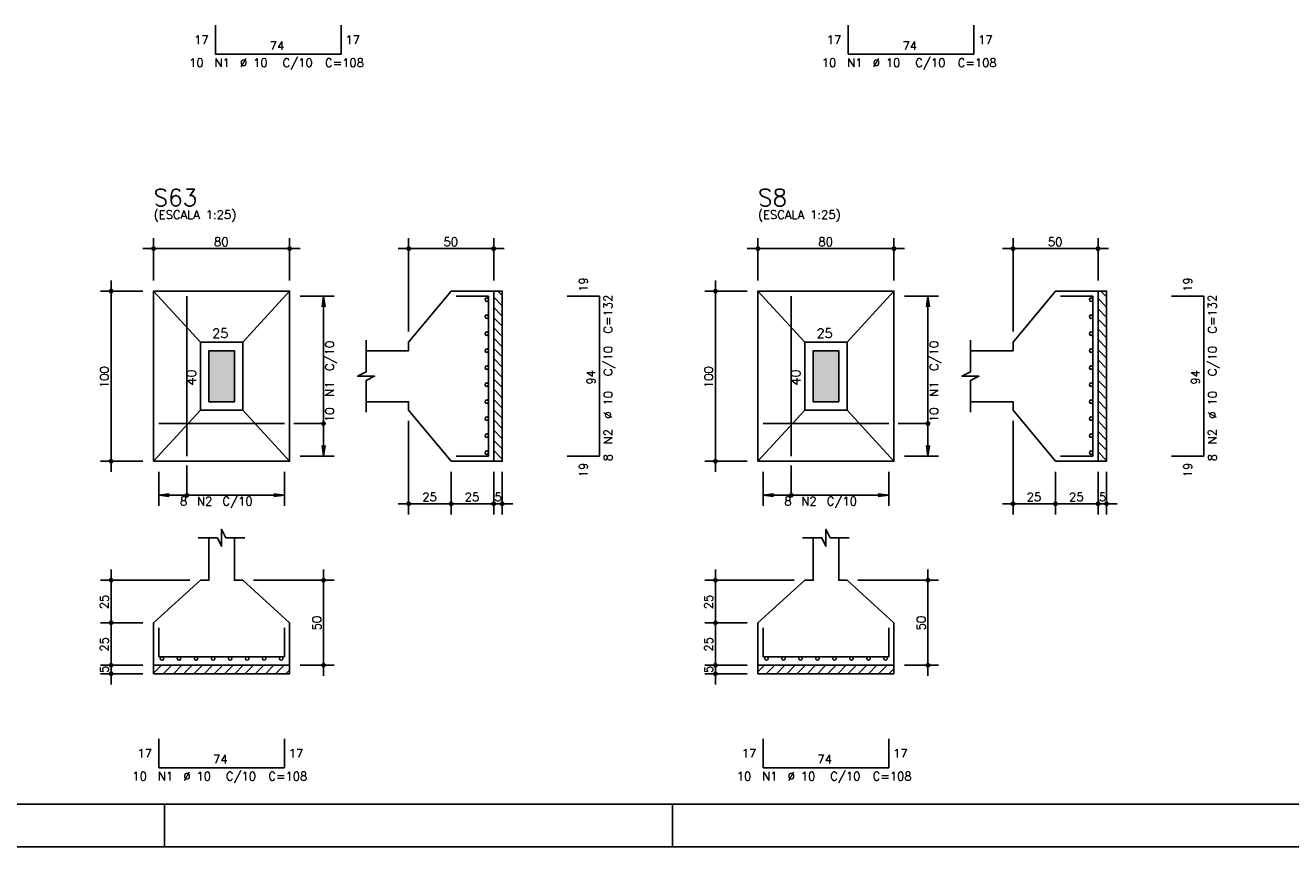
# Model space of a CAD drawing. Extents: x 0 to 119, y 0 to 84.
# Tile 3 of 16: x 30 to 59, y 0 to 19. Entities that reach past the tile are written whole.
import ezdxf

# ---------------------------------------------------------------- set-up
doc = ezdxf.new("R2010")
doc.units = 0
doc.header["$MEASUREMENT"] = 0
for name, color, linetype in [('1', 1, 'CONTINUOUS'), ('2', 2, 'CONTINUOUS'), ('3', 3, 'CONTINUOUS'), ('6', 6, 'CONTINUOUS'), ('7', 7, 'CONTINUOUS'), ('8', 8, 'CONTINUOUS'), ('9', 9, 'CONTINUOUS')]:
    doc.layers.add(name, color=color, linetype=linetype)
doc.styles.get("Standard").update_dxf_attribs({"font": 'ROMANS.SHX'})

msp = doc.modelspace()

# ---------------------------------------------------------------- linework, layer by layer
at = {"layer": '1', "linetype": 'Continuous'}
for p, q in [((40.69093, 12.921906), (40.89093, 12.721906)), ((40.786052, 13.0672), (40.89093, 12.962322)), ((54.9064, 12.890998), (55.1064, 12.690998)), ((54.970614, 13.0672), (55.1064, 12.931414)), ((40.69093, 12.68149), (40.89093, 12.48149)), ((54.9064, 12.650582), (55.1064, 12.450582)), ((40.69093, 12.441074), (40.89093, 12.241074)), ((54.9064, 12.410166), (55.1064, 12.210166)), ((40.69093, 12.200657), (40.89093, 12.000657)), ((40.69093, 11.960241), (40.89093, 11.760241)), ((54.9064, 12.169749), (55.1064, 11.969749)), ((54.9064, 11.929333), (55.1064, 11.729333)), ((40.69093, 11.719825), (40.89093, 11.519825)), ((54.9064, 11.688917), (55.1064, 11.488917)), ((40.69093, 11.479408), (40.89093, 11.279408)), ((54.9064, 11.4485), (55.1064, 11.2485)), ((40.69093, 11.238992), (40.89093, 11.038992)), ((54.9064, 11.208084), (55.1064, 11.008084)), ((40.69093, 10.998576), (40.89093, 10.798576)), ((40.69093, 10.758159), (40.89093, 10.558159)), ((54.9064, 10.967668), (55.1064, 10.767668)), ((54.9064, 10.727251), (55.1064, 10.527251)), ((40.69093, 10.517743), (40.89093, 10.317743)), ((54.9064, 10.486835), (55.1064, 10.286835)), ((40.69093, 10.277327), (40.89093, 10.077327)), ((54.9064, 10.246419), (55.1064, 10.046419)), ((40.69093, 10.03691), (40.89093, 9.83691)), ((54.9064, 10.006003), (55.1064, 9.806003)), ((40.69093, 9.796494), (40.89093, 9.596494)), ((40.69093, 9.556078), (40.89093, 9.356078)), ((54.9064, 9.765586), (55.1064, 9.565586)), ((54.9064, 9.52517), (55.1064, 9.32517)), ((40.69093, 9.315662), (40.89093, 9.115662)), ((54.9064, 9.284754), (55.1064, 9.084754)), ((40.69093, 9.075245), (40.698975, 9.0672)), ((32.69093, 4.08139), (32.87674, 4.2672)), ((32.917157, 4.0672), (33.117157, 4.2672)), ((33.157573, 4.0672), (33.357573, 4.2672)), ((33.397989, 4.0672), (33.597989, 4.2672)), ((33.638406, 4.0672), (33.838406, 4.2672)), ((33.878822, 4.0672), (34.078822, 4.2672)), ((34.119238, 4.0672), (34.319238, 4.2672)), ((34.359655, 4.0672), (34.559655, 4.2672)), ((34.600071, 4.0672), (34.800071, 4.2672)), ((34.840487, 4.0672), (35.040487, 4.2672)), ((35.080903, 4.0672), (35.280903, 4.2672)), ((35.32132, 4.0672), (35.52132, 4.2672)), ((35.561736, 4.0672), (35.761736, 4.2672)), ((46.9064, 4.112298), (47.061302, 4.2672)), ((47.101719, 4.0672), (47.301719, 4.2672)), ((47.342135, 4.0672), (47.542135, 4.2672)), ((47.582551, 4.0672), (47.782551, 4.2672)), ((47.822968, 4.0672), (48.022968, 4.2672)), ((48.063384, 4.0672), (48.263384, 4.2672)), ((48.3038, 4.0672), (48.5038, 4.2672)), ((48.544217, 4.0672), (48.744217, 4.2672)), ((48.784633, 4.0672), (48.984633, 4.2672)), ((49.025049, 4.0672), (49.225049, 4.2672)), ((49.265465, 4.0672), (49.465465, 4.2672)), ((49.505882, 4.0672), (49.705882, 4.2672)), ((49.746298, 4.0672), (49.946298, 4.2672)), ((49.986714, 4.0672), (50.1064, 4.186886)), ((35.802152, 4.0672), (35.89093, 4.155978)), ((32.950001, 0), (32.950001, 1)), ((44.900002, 0), (44.900002, 1)), ((0, 0), (118.900002, 0))]:
    msp.add_line(p, q, dxfattribs=at)
for points in [[(40.69093, 9.0672), (40.69093, 13.0672), (40.89093, 13.0672), (40.89093, 9.0672), (40.69093, 9.0672)], [(54.9064, 9.0672), (54.9064, 13.0672), (55.1064, 13.0672), (55.1064, 9.0672), (54.9064, 9.0672)], [(32.69093, 4.2672), (35.89093, 4.2672), (35.89093, 4.0672), (32.69093, 4.0672), (32.69093, 4.2672)], [(46.9064, 4.2672), (50.1064, 4.2672), (50.1064, 4.0672), (46.9064, 4.0672), (46.9064, 4.2672)]]:
    msp.add_lwpolyline(points, dxfattribs=at)
at = {"layer": '2', "linetype": 'Continuous'}
for p, q in [((32.69093, 13.3172), (32.69093, 14.3172)), ((35.89093, 13.3172), (35.89093, 14.3172)), ((38.69093, 12.1172), (38.69093, 14.3172)), ((40.69093, 13.3172), (40.69093, 14.3172)), ((46.9064, 13.3172), (46.9064, 14.3172)), ((50.1064, 13.3172), (50.1064, 14.3172)), ((52.9064, 12.1172), (52.9064, 14.3172)), ((54.9064, 13.3172), (54.9064, 14.3172)), ((32.44093, 14.0672), (36.14093, 14.0672)), ((40.94093, 14.0672), (38.44093, 14.0672)), ((46.6564, 14.0672), (50.3564, 14.0672)), ((55.1564, 14.0672), (52.6564, 14.0672)), ((31.69093, 8.8172), (31.69093, 13.3172)), ((45.9064, 8.8172), (45.9064, 13.3172)), ((32.44093, 13.0672), (31.44093, 13.0672)), ((32.69093, 13.0672), (32.69093, 13.0672)), ((32.69093, 13.0672), (32.69093, 13.0672)), ((35.89093, 13.0672), (35.89093, 13.0672)), ((35.89093, 12.9472), (35.89093, 12.9472)), ((36.14093, 12.9472), (36.94093, 12.9472)), ((36.69093, 12.9472), (36.658298, 12.699339)), ((36.69093, 9.1872), (36.69093, 12.9472)), ((36.69093, 12.9472), (36.723562, 12.699339)), ((40.69093, 13.0672), (40.69093, 13.0672)), ((46.6564, 13.0672), (45.6564, 13.0672)), ((46.9064, 13.0672), (46.9064, 13.0672)), ((46.9064, 13.0672), (46.9064, 13.0672)), ((50.1064, 13.0672), (50.1064, 13.0672)), ((50.1064, 12.9472), (50.1064, 12.9472)), ((50.3564, 12.9472), (51.1564, 12.9472)), ((50.9064, 12.9472), (50.873768, 12.699339)), ((50.9064, 9.1872), (50.9064, 12.9472)), ((50.9064, 12.9472), (50.939032, 12.699339)), ((54.9064, 13.0672), (54.9064, 13.0672)), ((38.69093, 11.8672), (38.69093, 11.8672)), ((52.9064, 11.8672), (52.9064, 11.8672)), ((38.69093, 10.2672), (38.69093, 10.2672)), ((52.9064, 10.2672), (52.9064, 10.2672)), ((38.69093, 10.0172), (38.69093, 7.8172)), ((52.9064, 10.0172), (52.9064, 7.8172)), ((36.69093, 9.1872), (36.658298, 9.435061)), ((36.69093, 9.1872), (36.723562, 9.435061)), ((50.9064, 9.1872), (50.873768, 9.435061)), ((50.9064, 9.1872), (50.939032, 9.435061)), ((32.44093, 9.0672), (31.44093, 9.0672)), ((32.69093, 9.0672), (32.69093, 9.0672)), ((32.81093, 9.0672), (32.81093, 9.0672)), ((35.77093, 9.0672), (35.77093, 9.0672)), ((35.89093, 9.1872), (35.89093, 9.1872)), ((36.14093, 9.1872), (36.94093, 9.1872)), ((39.69093, 9.0672), (39.69093, 9.0672)), ((39.69093, 9.0672), (39.69093, 9.0672)), ((40.69093, 9.0672), (40.69093, 9.0672)), ((40.69093, 9.0672), (40.69093, 9.0672)), ((40.89093, 9.0672), (40.89093, 9.0672)), ((46.6564, 9.0672), (45.6564, 9.0672)), ((46.9064, 9.0672), (46.9064, 9.0672)), ((47.0264, 9.0672), (47.0264, 9.0672)), ((49.9864, 9.0672), (49.9864, 9.0672)), ((50.1064, 9.1872), (50.1064, 9.1872)), ((50.3564, 9.1872), (51.1564, 9.1872)), ((53.9064, 9.0672), (53.9064, 9.0672)), ((53.9064, 9.0672), (53.9064, 9.0672)), ((54.9064, 9.0672), (54.9064, 9.0672)), ((54.9064, 9.0672), (54.9064, 9.0672)), ((55.1064, 9.0672), (55.1064, 9.0672)), ((32.81093, 8.8172), (32.81093, 8.0172)), ((35.77093, 8.8172), (35.77093, 8.0172)), ((39.69093, 8.8172), (39.69093, 7.8172)), ((39.69093, 8.8172), (39.69093, 7.8172)), ((40.69093, 8.8172), (40.69093, 7.8172)), ((40.69093, 8.8172), (40.69093, 7.8172)), ((40.89093, 8.8172), (40.89093, 7.8172)), ((47.0264, 8.8172), (47.0264, 8.0172)), ((49.9864, 8.8172), (49.9864, 8.0172)), ((53.9064, 8.8172), (53.9064, 7.8172)), ((53.9064, 8.8172), (53.9064, 7.8172)), ((54.9064, 8.8172), (54.9064, 7.8172)), ((54.9064, 8.8172), (54.9064, 7.8172)), ((55.1064, 8.8172), (55.1064, 7.8172)), ((32.81093, 8.2672), (33.058791, 8.299832)), ((32.81093, 8.2672), (35.77093, 8.2672)), ((32.81093, 8.2672), (33.058791, 8.234568)), ((35.77093, 8.2672), (35.523069, 8.299832)), ((35.77093, 8.2672), (35.523069, 8.234568)), ((39.94093, 8.0672), (38.44093, 8.0672)), ((40.94093, 8.0672), (39.44093, 8.0672)), ((40.44093, 8.0672), (41.14093, 8.0672)), ((47.0264, 8.2672), (47.274261, 8.299832)), ((47.0264, 8.2672), (49.9864, 8.2672)), ((47.0264, 8.2672), (47.274261, 8.234568)), ((49.9864, 8.2672), (49.738539, 8.299832)), ((49.9864, 8.2672), (49.738539, 8.234568)), ((54.1564, 8.0672), (52.6564, 8.0672)), ((55.1564, 8.0672), (53.6564, 8.0672)), ((54.6564, 8.0672), (55.3564, 8.0672)), ((33.54093, 6.2672), (31.44093, 6.2672)), ((31.69093, 5.0172), (31.69093, 6.5172)), ((33.79093, 6.2672), (33.79093, 6.2672)), ((34.79093, 6.2672), (34.79093, 6.2672)), ((35.04093, 6.2672), (36.94093, 6.2672)), ((36.69093, 4.0172), (36.69093, 6.5172)), ((47.7564, 6.2672), (45.6564, 6.2672)), ((45.9064, 5.0172), (45.9064, 6.5172)), ((48.0064, 6.2672), (48.0064, 6.2672)), ((49.0064, 6.2672), (49.0064, 6.2672)), ((49.2564, 6.2672), (51.1564, 6.2672)), ((50.9064, 4.0172), (50.9064, 6.5172)), ((31.69093, 4.0172), (31.69093, 5.5172)), ((45.9064, 4.0172), (45.9064, 5.5172)), ((32.44093, 5.2672), (31.44093, 5.2672)), ((32.44093, 5.2672), (31.44093, 5.2672)), ((32.69093, 5.2672), (32.69093, 5.2672)), ((32.69093, 5.2672), (32.69093, 5.2672)), ((46.6564, 5.2672), (45.6564, 5.2672)), ((46.6564, 5.2672), (45.6564, 5.2672)), ((46.9064, 5.2672), (46.9064, 5.2672)), ((46.9064, 5.2672), (46.9064, 5.2672)), ((31.69093, 3.8172), (31.69093, 4.5172)), ((45.9064, 3.8172), (45.9064, 4.5172)), ((32.44093, 4.2672), (31.44093, 4.2672)), ((32.44093, 4.2672), (31.44093, 4.2672)), ((32.69093, 4.2672), (32.69093, 4.2672)), ((32.69093, 4.2672), (32.69093, 4.2672)), ((35.89093, 4.2672), (35.89093, 4.2672)), ((36.14093, 4.2672), (36.94093, 4.2672)), ((46.6564, 4.2672), (45.6564, 4.2672)), ((46.6564, 4.2672), (45.6564, 4.2672)), ((46.9064, 4.2672), (46.9064, 4.2672)), ((46.9064, 4.2672), (46.9064, 4.2672)), ((50.1064, 4.2672), (50.1064, 4.2672)), ((50.3564, 4.2672), (51.1564, 4.2672)), ((32.44093, 4.0672), (31.44093, 4.0672)), ((32.69093, 4.0672), (32.69093, 4.0672)), ((46.6564, 4.0672), (45.6564, 4.0672)), ((46.9064, 4.0672), (46.9064, 4.0672))]:
    msp.add_line(p, q, dxfattribs=at)
for points in [[(32.69093, 9.0672), (35.89093, 9.0672), (35.89093, 13.0672), (32.69093, 13.0672), (32.69093, 9.0672)], [(33.79093, 11.8672), (32.69093, 13.0672)], [(34.79093, 11.8672), (35.89093, 13.0672)], [(37.69093, 10.4672), (38.69093, 10.4672), (38.69093, 10.2672), (39.69093, 9.0672), (40.69093, 9.0672), (40.69093, 13.0672), (39.69093, 13.0672), (38.69093, 11.8672), (38.69093, 11.6672), (37.69093, 11.6672)], [(46.9064, 9.0672), (50.1064, 9.0672), (50.1064, 13.0672), (46.9064, 13.0672), (46.9064, 9.0672)], [(48.0064, 11.8672), (46.9064, 13.0672)], [(49.0064, 11.8672), (50.1064, 13.0672)], [(51.9064, 10.4672), (52.9064, 10.4672), (52.9064, 10.2672), (53.9064, 9.0672), (54.9064, 9.0672), (54.9064, 13.0672), (53.9064, 13.0672), (52.9064, 11.8672), (52.9064, 11.6672), (51.9064, 11.6672)], [(37.69093, 10.2172), (37.69093, 10.9672), (37.89093, 11.0672), (37.49093, 11.0672), (37.69093, 11.1672), (37.69093, 11.9172)], [(51.9064, 10.2172), (51.9064, 10.9672), (52.1064, 11.0672), (51.7064, 11.0672), (51.9064, 11.1672), (51.9064, 11.9172)], [(33.79093, 10.2672), (34.79093, 10.2672), (34.79093, 11.8672), (33.79093, 11.8672), (33.79093, 10.2672)], [(33.99093, 10.4672), (34.59093, 10.4672), (34.59093, 11.6672), (33.99093, 11.6672), (33.99093, 10.4672)], [(48.0064, 10.2672), (49.0064, 10.2672), (49.0064, 11.8672), (48.0064, 11.8672), (48.0064, 10.2672)], [(48.2064, 10.4672), (48.8064, 10.4672), (48.8064, 11.6672), (48.2064, 11.6672), (48.2064, 10.4672)], [(33.79093, 10.2672), (32.69093, 9.0672)], [(34.79093, 10.2672), (35.89093, 9.0672)], [(48.0064, 10.2672), (46.9064, 9.0672)], [(49.0064, 10.2672), (50.1064, 9.0672)], [(36.69093, 9.9522), (35.99093, 9.9522)], [(50.9064, 9.9522), (50.2064, 9.9522)], [(33.47593, 8.2672), (33.47593, 8.9672)], [(47.6914, 8.2672), (47.6914, 8.9672)], [(33.74093, 7.2672), (34.19093, 7.2672), (34.29093, 7.0672), (34.29093, 7.4672), (34.39093, 7.2672), (34.84093, 7.2672)], [(47.9564, 7.2672), (48.4064, 7.2672), (48.5064, 7.0672), (48.5064, 7.4672), (48.6064, 7.2672), (49.0564, 7.2672)], [(33.99093, 7.2672), (33.99093, 6.2672), (33.79093, 6.2672), (32.69093, 5.2672), (32.69093, 4.2672), (35.89093, 4.2672), (35.89093, 5.2672), (34.79093, 6.2672), (34.59093, 6.2672), (34.59093, 7.2672)], [(48.2064, 7.2672), (48.2064, 6.2672), (48.0064, 6.2672), (46.9064, 5.2672), (46.9064, 4.2672), (50.1064, 4.2672), (50.1064, 5.2672), (49.0064, 6.2672), (48.8064, 6.2672), (48.8064, 7.2672)]]:
    msp.add_lwpolyline(points, dxfattribs=at)
for centre, radius in [((32.69093, 14.0672), 0.04), ((32.69093, 14.0672), 0.02), ((35.89093, 14.0672), 0.04), ((35.89093, 14.0672), 0.02), ((38.69093, 14.0672), 0.04), ((38.69093, 14.0672), 0.02), ((40.69093, 14.0672), 0.04), ((40.69093, 14.0672), 0.02), ((46.9064, 14.0672), 0.04), ((46.9064, 14.0672), 0.02), ((50.1064, 14.0672), 0.04), ((50.1064, 14.0672), 0.02), ((52.9064, 14.0672), 0.04), ((52.9064, 14.0672), 0.02), ((54.9064, 14.0672), 0.04), ((54.9064, 14.0672), 0.02), ((31.69093, 13.0672), 0.04), ((45.9064, 13.0672), 0.04), ((31.69093, 13.0672), 0.02), ((45.9064, 13.0672), 0.02), ((36.69093, 9.9522), 0.04), ((50.9064, 9.9522), 0.04), ((31.69093, 9.0672), 0.04), ((31.69093, 9.0672), 0.02), ((45.9064, 9.0672), 0.04), ((45.9064, 9.0672), 0.02), ((33.47593, 8.2672), 0.04), ((38.69093, 8.0672), 0.04), ((38.69093, 8.0672), 0.02), ((39.69093, 8.0672), 0.04), ((39.69093, 8.0672), 0.04), ((39.69093, 8.0672), 0.02), ((39.69093, 8.0672), 0.02), ((40.69093, 8.0672), 0.04), ((40.69093, 8.0672), 0.04), ((40.69093, 8.0672), 0.02), ((40.69093, 8.0672), 0.02), ((40.89093, 8.0672), 0.04), ((40.89093, 8.0672), 0.02), ((47.6914, 8.2672), 0.04), ((52.9064, 8.0672), 0.04), ((52.9064, 8.0672), 0.02), ((53.9064, 8.0672), 0.04), ((53.9064, 8.0672), 0.04), ((53.9064, 8.0672), 0.02), ((53.9064, 8.0672), 0.02), ((54.9064, 8.0672), 0.04), ((54.9064, 8.0672), 0.04), ((54.9064, 8.0672), 0.02), ((54.9064, 8.0672), 0.02), ((55.1064, 8.0672), 0.04), ((55.1064, 8.0672), 0.02), ((31.69093, 6.2672), 0.04), ((31.69093, 6.2672), 0.02), ((36.69093, 6.2672), 0.04), ((36.69093, 6.2672), 0.02), ((45.9064, 6.2672), 0.04), ((45.9064, 6.2672), 0.02), ((50.9064, 6.2672), 0.04), ((50.9064, 6.2672), 0.02), ((31.69093, 5.2672), 0.04), ((31.69093, 5.2672), 0.04), ((31.69093, 5.2672), 0.02), ((31.69093, 5.2672), 0.02), ((45.9064, 5.2672), 0.04), ((45.9064, 5.2672), 0.04), ((45.9064, 5.2672), 0.02), ((45.9064, 5.2672), 0.02), ((31.69093, 4.2672), 0.04), ((31.69093, 4.2672), 0.04), ((31.69093, 4.2672), 0.02), ((31.69093, 4.2672), 0.02), ((36.69093, 4.2672), 0.04), ((36.69093, 4.2672), 0.02), ((45.9064, 4.2672), 0.04), ((45.9064, 4.2672), 0.04), ((45.9064, 4.2672), 0.02), ((45.9064, 4.2672), 0.02), ((50.9064, 4.2672), 0.04), ((50.9064, 4.2672), 0.02), ((31.69093, 4.0672), 0.04), ((31.69093, 4.0672), 0.02), ((45.9064, 4.0672), 0.04), ((45.9064, 4.0672), 0.02)]:
    msp.add_circle(centre, radius, dxfattribs=at)
at = {"layer": '3', "linetype": 'Continuous'}
for centre in [(40.52962, 12.8672), (54.74509, 12.8672), (40.52962, 12.4672), (54.74509, 12.4672), (40.52962, 12.0672), (54.74509, 12.0672), (40.52962, 11.6672), (54.74509, 11.6672), (40.52962, 11.2672), (54.74509, 11.2672), (40.52962, 10.8672), (54.74509, 10.8672), (40.52962, 10.4672), (54.74509, 10.4672), (40.52962, 10.0672), (54.74509, 10.0672), (40.52962, 9.6672), (54.74509, 9.6672), (40.52962, 9.2672), (54.74509, 9.2672), (32.89093, 4.42589), (33.29093, 4.42589), (33.69093, 4.42589), (34.09093, 4.42589), (34.49093, 4.42589), (34.89093, 4.42589), (35.29093, 4.42589), (35.69093, 4.42589), (47.1064, 4.42589), (47.5064, 4.42589), (47.9064, 4.42589), (48.3064, 4.42589), (48.7064, 4.42589), (49.1064, 4.42589), (49.5064, 4.42589), (49.9064, 4.42589)]:
    msp.add_circle(centre, 0.04131, dxfattribs=at)
at = {"layer": '6', "linetype": 'Continuous'}
for p, q in [((34.14427, 19.3204), (34.14427, 18.6404)), ((37.10427, 18.6404), (37.10427, 19.3204)), ((49.0264, 19.3204), (49.0264, 18.6404)), ((51.9864, 18.6404), (51.9864, 19.3204)), ((34.14427, 18.6404), (37.10427, 18.6404)), ((49.0264, 18.6404), (51.9864, 18.6404)), ((33.47593, 9.1872), (33.47593, 12.9472)), ((40.57093, 12.9472), (39.81093, 12.9472)), ((40.57093, 9.1872), (40.57093, 12.9472)), ((43.18093, 12.9472), (42.42093, 12.9472)), ((43.18093, 9.1872), (43.18093, 12.9472)), ((47.6914, 9.1872), (47.6914, 12.9472)), ((54.7864, 12.9472), (54.0264, 12.9472)), ((54.7864, 9.1872), (54.7864, 12.9472)), ((57.3964, 12.9472), (56.6364, 12.9472)), ((57.3964, 9.1872), (57.3964, 12.9472)), ((32.81093, 9.9522), (35.77093, 9.9522)), ((47.0264, 9.9522), (49.9864, 9.9522)), ((39.81093, 9.1872), (40.57093, 9.1872)), ((42.42093, 9.1872), (43.18093, 9.1872)), ((54.0264, 9.1872), (54.7864, 9.1872)), ((56.6364, 9.1872), (57.3964, 9.1872)), ((32.81093, 5.1472), (32.81093, 4.4672)), ((35.77093, 4.4672), (35.77093, 5.1472)), ((47.0264, 5.1472), (47.0264, 4.4672)), ((49.9864, 4.4672), (49.9864, 5.1472)), ((32.81093, 4.4672), (35.77093, 4.4672)), ((47.0264, 4.4672), (49.9864, 4.4672)), ((32.81093, 2.5372), (32.81093, 1.8572)), ((35.77093, 1.8572), (35.77093, 2.5372)), ((47.0264, 2.5372), (47.0264, 1.8572)), ((49.9864, 1.8572), (49.9864, 2.5372)), ((32.81093, 1.8572), (35.77093, 1.8572)), ((47.0264, 1.8572), (49.9864, 1.8572))]:
    msp.add_line(p, q, dxfattribs=at)
at = {"layer": '8', "linetype": 'Continuous'}
msp.add_line((2.5, 1), (117.900002, 1), dxfattribs=at)
at = {"layer": '9', "linetype": 'Continuous'}
for points in [[(33.99093, 10.4672), (34.59093, 10.4672), (34.59093, 11.6672)], [(33.99093, 10.4672), (34.59093, 11.6672), (33.99093, 11.6672)], [(33.99093, 10.4672), (33.99093, 11.6672), (33.99093, 10.4672)], [(48.2064, 10.4672), (48.8064, 10.4672), (48.8064, 11.6672)], [(48.2064, 10.4672), (48.8064, 11.6672), (48.2064, 11.6672)], [(48.2064, 10.4672), (48.2064, 11.6672), (48.2064, 10.4672)]]:
    msp.add_solid(points, dxfattribs=at)

# ---------------------------------------------------------------- texts
at = {"layer": '2', "linetype": 'Continuous'}
for s, height, p in [('17', 0.2, (33.64427, 18.8804)), ('17', 0.2, (37.20427, 18.8804)), ('17', 0.2, (48.5264, 18.8804)), ('17', 0.2, (52.0864, 18.8804)), ('74', 0.2, (35.42427, 18.7404)), ('74', 0.2, (50.3064, 18.7404)), ('10', 0.2, (33.52427, 18.3404)), ('N1', 0.2, (34.12427, 18.3404)), ('%%c 10', 0.2, (34.72427, 18.3404)), ('C/10', 0.2, (35.72427, 18.3404)), ('C=108', 0.2, (36.72427, 18.3404)), ('10', 0.2, (48.4064, 18.3404)), ('N1', 0.2, (49.0064, 18.3404)), ('%%c 10', 0.2, (49.6064, 18.3404)), ('C/10', 0.2, (50.6064, 18.3404)), ('C=108', 0.2, (51.6064, 18.3404)), ('(ESCALA 1:25)', 0.2, (32.69093, 14.7672)), ('(ESCALA 1:25)', 0.2, (46.9064, 14.7672)), ('80', 0.2, (34.11093, 14.1272)), ('50', 0.2, (39.51093, 14.1272)), ('80', 0.2, (48.3264, 14.1272)), ('50', 0.2, (53.7264, 14.1272)), ('25', 0.22, (34.07093, 11.9672)), ('25', 0.22, (48.2864, 11.9672)), ('8', 0.2, (33.31093, 8.0272)), ('N2', 0.2, (33.71093, 8.0272)), ('C/10', 0.2, (34.31093, 8.0272)), ('25', 0.2, (39.01093, 8.1272)), ('25', 0.2, (40.01093, 8.1272)), ('5', 0.2, (40.71093, 8.1272)), ('8', 0.2, (47.5264, 8.0272)), ('N2', 0.2, (47.9264, 8.0272)), ('C/10', 0.2, (48.5264, 8.0272)), ('25', 0.2, (53.2264, 8.1272)), ('25', 0.2, (54.2264, 8.1272)), ('5', 0.2, (54.9264, 8.1272)), ('17', 0.2, (32.31093, 2.0972)), ('74', 0.2, (34.09093, 1.9572)), ('17', 0.2, (35.87093, 2.0972)), ('17', 0.2, (46.5264, 2.0972)), ('74', 0.2, (48.3064, 1.9572)), ('17', 0.2, (50.0864, 2.0972)), ('10', 0.2, (32.19093, 1.5572)), ('N1', 0.2, (32.79093, 1.5572)), ('%%c 10', 0.2, (33.39093, 1.5572)), ('C/10', 0.2, (34.39093, 1.5572)), ('C=108', 0.2, (35.39093, 1.5572)), ('10', 0.2, (46.4064, 1.5572)), ('N1', 0.2, (47.0064, 1.5572)), ('%%c 10', 0.2, (47.6064, 1.5572)), ('C/10', 0.2, (48.6064, 1.5572)), ('C=108', 0.2, (49.6064, 1.5572))]:
    msp.add_text(s, height=height, dxfattribs=at).set_placement(p)
for s, height, p in [('19', 0.2, (42.90093, 13.0472)), ('19', 0.2, (57.1164, 13.0472)), ('C=132', 0.2, (43.48093, 12.0672)), ('C=132', 0.2, (57.6964, 12.0672)), ('C/10', 0.2, (36.93093, 11.1872)), ('C/10', 0.2, (43.48093, 11.0672)), ('C/10', 0.2, (51.1464, 11.1872)), ('C/10', 0.2, (57.6964, 11.0672)), ('100', 0.2, (31.63093, 10.7872)), ('40', 0.22, (33.69093, 10.8472)), ('94', 0.2, (43.08093, 10.8672)), ('100', 0.2, (45.8464, 10.7872)), ('40', 0.22, (47.9064, 10.8472)), ('94', 0.2, (57.2964, 10.8672)), ('N1', 0.2, (36.93093, 10.5872)), ('N1', 0.2, (51.1464, 10.5872)), ('%%c 10', 0.2, (43.48093, 10.0672)), ('%%c 10', 0.2, (57.6964, 10.0672)), ('10', 0.2, (36.93093, 9.9872)), ('10', 0.2, (51.1464, 9.9872)), ('N2', 0.2, (43.48093, 9.4672)), ('N2', 0.2, (57.6964, 9.4672)), ('19', 0.2, (42.90093, 8.6872)), ('8', 0.2, (43.48093, 9.0672)), ('19', 0.2, (57.1164, 8.6872)), ('8', 0.2, (57.6964, 9.0672)), ('25', 0.2, (31.63093, 5.5872)), ('25', 0.2, (45.8464, 5.5872)), ('50', 0.2, (36.63093, 5.0872)), ('50', 0.2, (50.8464, 5.0872)), ('25', 0.2, (31.63093, 4.5872)), ('25', 0.2, (45.8464, 4.5872)), ('5', 0.2, (31.63093, 4.0872)), ('5', 0.2, (45.8464, 4.0872))]:
    msp.add_text(s, height=height, rotation=90, dxfattribs=at).set_placement(p)
at = {"layer": '7', "linetype": 'Continuous'}
for s, p in [('S63', (32.69093, 15.0672)), ('S8', (46.9064, 15.0672))]:
    msp.add_text(s, height=0.4, dxfattribs=at).set_placement(p)

doc.saveas('drawing.dxf')
